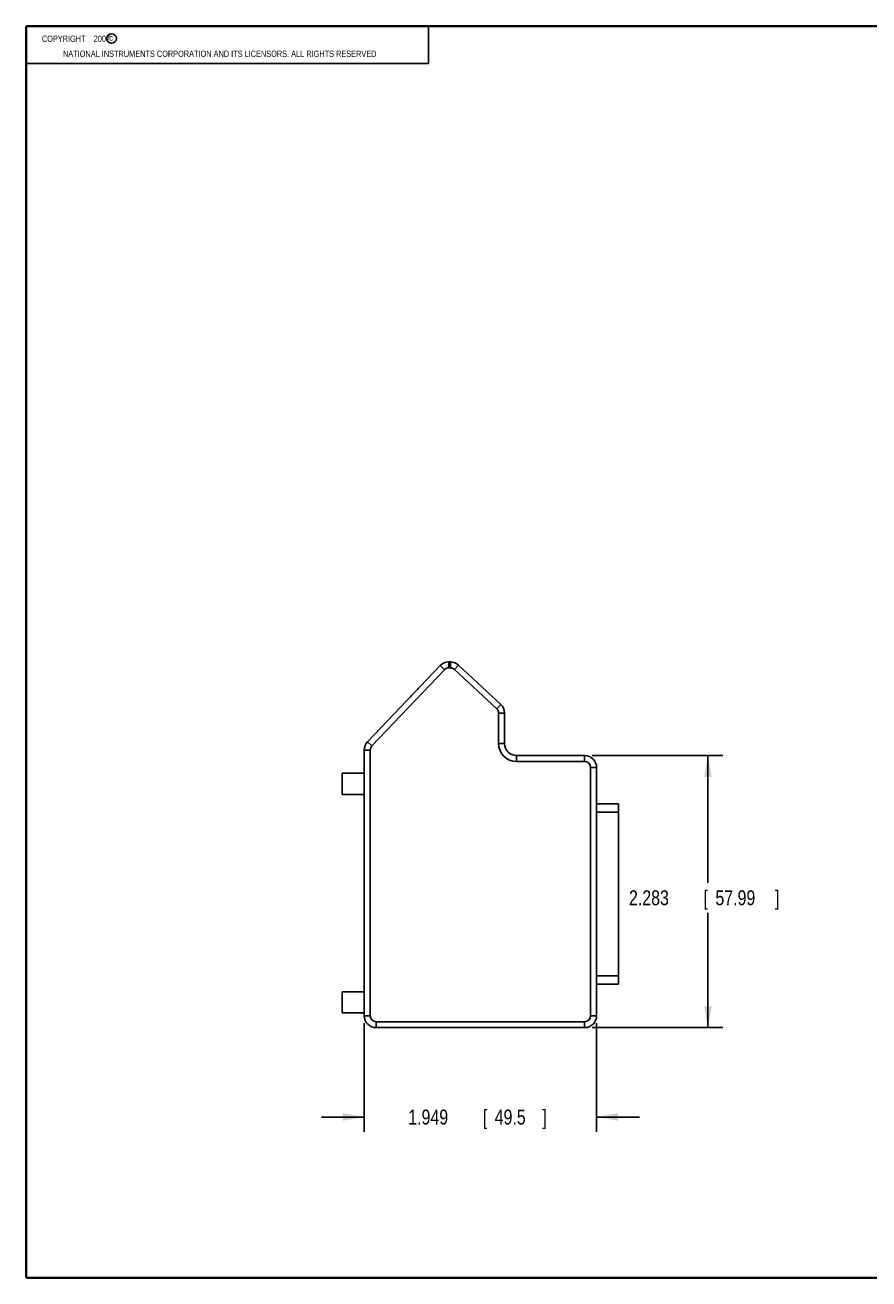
# Model space of a CAD drawing. Header units: inches. Extents: x 0.2 to 16.8, y 0.1 to 10.8.
# Tile 1 of 10: x 0.2 to 7.3, y 0.2 to 10.8. Entities that reach past the tile are written whole.
import ezdxf

# ---------------------------------------------------------------- set-up
doc = ezdxf.new("R2010")
doc.units = ezdxf.units.IN
doc.header["$LTSCALE"] = 0.935
doc.header["$MEASUREMENT"] = 0
doc.layers.get('0').update_dxf_attribs({"linetype": 'CONTINUOUS'})
doc.layers.add('DIMENSIONS', color=7, linetype='CONTINUOUS')
doc.styles.get("Standard").update_dxf_attribs({"font": 'txt', "width": 0.8})
doc.dimstyles.new('DIMSTYLE_1', dxfattribs={"dimtxt": 0.125, "dimasz": 0.18, "dimexe": 0.18, "dimexo": 0.0625, "dimgap": 0.09, "dimtad": 0, "dimtih": 1, "dimtoh": 1, "dimdec": 3, "dimzin": 4, "dimdsep": 46, "dimtxsty": 'STANDARD', "dimblk": '_FILLED', "dimblk1": '_FILLED', "dimblk2": '_FILLED', "dimcen": 0.09, "dimadec": 0, "dimazin": 0, "dimtp": 0.01, "dimtm": 0.01, "dimtfac": 1, "dimtdec": 3, "dimtofl": 0, "dimtmove": 0, "dimatfit": 3, "dimldrblk": '_FILLED', "dimfxl": 1, "dimtolj": 1, "dimtzin": 4, "dimarcsym": 0})

# ---------------------------------------------------------------- blocks, each defined once
blk = doc.blocks.new('_FILLED')
at = {"color": 0, "linetype": 'BYBLOCK'}
blk.add_solid([(0, 0), (-1, 0.174), (-1, -0.174)], dxfattribs=at)
blk = doc.blocks.new('*D0')
at = {"layer": 'DIMENSIONS', "color": 2, "linetype": 'CONTINUOUS'}
for p, q in [((3.086, 2.394), (3.086, 1.482)), ((5.035, 2.394), (5.035, 1.482)), ((3.086, 1.607), (2.726, 1.607)), ((5.035, 1.607), (5.395, 1.607))]:
    blk.add_line(p, q, dxfattribs=at)
at = {"layer": 'DIMENSIONS', "color": 2, "linetype": 'CONTINUOUS', "xscale": 0.18, "yscale": 0.18, "zscale": 0.18}
blk.add_blockref('_FILLED', (3.086, 1.607), dxfattribs=at)
at = {"layer": 'DIMENSIONS', "color": 2, "linetype": 'CONTINUOUS', "xscale": 0.18, "yscale": 0.18, "zscale": 0.18, "rotation": 180}
blk.add_blockref('_FILLED', (5.035, 1.607), dxfattribs=at)
at = {"layer": 'DIMENSIONS', "color": 2, "linetype": 'CONTINUOUS', "width": 0.8}
for s, p in [('1.949', (3.455, 1.544)), ('[', (4.08, 1.544)), ('49.5', (4.18, 1.544)), (']', (4.58, 1.544))]:
    blk.add_text(s, height=0.125, dxfattribs=at).set_placement(p)
blk = doc.blocks.new('*D1')
at = {"layer": 'DIMENSIONS', "color": 2, "linetype": 'CONTINUOUS'}
for p, q in [((4.997, 4.64), (6.094, 4.64)), ((5.969, 4.64), (5.969, 3.571)), ((5.969, 2.357), (5.969, 3.321)), ((4.997, 2.357), (6.094, 2.357))]:
    blk.add_line(p, q, dxfattribs=at)
at = {"layer": 'DIMENSIONS', "color": 2, "linetype": 'CONTINUOUS', "xscale": 0.18, "yscale": 0.18, "zscale": 0.18}
for p, rotation in [((5.969, 4.64), 90), ((5.969, 2.357), 270)]:
    blk.add_blockref('_FILLED', p, dxfattribs=dict(at, rotation=rotation))
at = {"layer": 'DIMENSIONS', "color": 2, "linetype": 'CONTINUOUS', "width": 0.8}
for s, p in [('2.283', (5.307, 3.384)), ('[', (5.932, 3.384)), ('57.99', (6.032, 3.384)), (']', (6.532, 3.384))]:
    blk.add_text(s, height=0.125, dxfattribs=at).set_placement(p)

msp = doc.modelspace()

# ---------------------------------------------------------------- linework, layer by layer
at = {"color": 2, "linetype": 'CONTINUOUS'}
for p, q in [((0.25, 10.7586), (3.625, 10.7586)), ((0.25, 10.7586), (0.25, 10.4456)), ((3.625, 10.7586), (3.625, 10.4456)), ((0.25, 10.4456), (3.625, 10.4456))]:
    msp.add_line(p, q, dxfattribs=at)
at = {"color": 7, "linetype": 'CONTINUOUS'}
for p, q in [((3.1135, 4.7546), (3.7219, 5.3946)), ((3.7581, 5.3601), (3.7219, 5.3946)), ((3.7944, 5.4257), (3.7944, 5.3757)), ((3.8086, 5.4257), (3.7944, 5.4257)), ((3.8086, 5.3757), (3.7944, 5.3757)), ((3.8086, 5.3757), (3.8086, 5.4257)), ((3.8768, 5.3989), (3.8427, 5.3623)), ((4.2311, 5.0693), (3.8768, 5.3989)), ((3.7581, 5.3601), (3.1497, 4.7202)), ((4.197, 5.0327), (3.8427, 5.3623)), ((4.197, 5.0327), (4.2311, 5.0693)), ((4.213, 4.7397), (4.213, 4.9961)), ((4.263, 4.9961), (4.213, 4.9961)), ((4.263, 4.7397), (4.263, 4.9961)), ((3.1135, 4.7546), (3.1497, 4.7202)), ((4.213, 4.7397), (4.263, 4.7397)), ((3.086, 4.6857), (3.086, 2.4567)), ((3.136, 4.6857), (3.086, 4.6857)), ((3.136, 4.6857), (3.136, 2.4567)), ((4.363, 4.6397), (4.363, 4.5897)), ((4.935, 4.6397), (4.363, 4.6397)), ((4.935, 4.5897), (4.935, 4.6397)), ((4.935, 4.5897), (4.363, 4.5897)), ((5.035, 4.5397), (4.985, 4.5397)), ((4.985, 2.4567), (4.985, 4.5397)), ((5.035, 2.4567), (5.035, 4.5397)), ((2.901, 4.3137), (2.901, 4.4907)), ((3.086, 4.4907), (2.901, 4.4907)), ((3.086, 4.3137), (2.901, 4.3137)), ((5.035, 4.2342), (5.2195, 4.2342)), ((5.2195, 4.2342), (5.2195, 2.7211)), ((5.035, 4.1642), (5.2195, 4.1642)), ((5.035, 2.7911), (5.2195, 2.7911)), ((2.901, 2.4817), (2.901, 2.6587)), ((3.086, 2.6587), (2.901, 2.6587)), ((5.035, 2.7211), (5.2195, 2.7211)), ((3.086, 2.4817), (2.901, 2.4817)), ((3.086, 2.4567), (3.136, 2.4567)), ((4.985, 2.4567), (5.035, 2.4567)), ((3.186, 2.4067), (4.935, 2.4067)), ((3.186, 2.4067), (3.186, 2.3567)), ((3.186, 2.3567), (4.935, 2.3567)), ((4.935, 2.3567), (4.935, 2.4067))]:
    msp.add_line(p, q, dxfattribs=at)
at = {"color": 7, "linetype": 'CONTINUOUS', "const_width": 0.02}
for points in [[(0.25, 10.7586), (0.25, 0.2586)], [(16.75, 10.7586), (0.25, 10.7586)], [(0.25, 0.2586), (16.75, 0.2586)]]:
    msp.add_lwpolyline(points, dxfattribs=at)
at = {"color": 2, "linetype": 'CONTINUOUS'}
msp.add_circle((0.9659, 10.6562), 0.0403, dxfattribs=at)
at = {"color": 7, "linetype": 'CONTINUOUS'}
for centre, radius, start, end in [((3.7944, 5.3257), 0.1, 90, 136.4473), ((3.7944, 5.3257), 0.05, 90, 136.4473), ((3.8086, 5.3257), 0.1, 47.07347, 90), ((3.8086, 5.3257), 0.05, 47.07347, 90), ((4.163, 4.9961), 0.1, 0, 47.07347), ((4.163, 4.9961), 0.05, 0, 47.07347), ((3.186, 4.6857), 0.1, 136.4473, 180), ((4.363, 4.7397), 0.15, 180, 270), ((4.363, 4.7397), 0.1, 180, 270), ((3.186, 4.6857), 0.05, 136.4473, 180), ((4.935, 4.5397), 0.1, 0, 90), ((4.935, 4.5397), 0.05, 0, 90), ((3.186, 2.4567), 0.1, 180, 270), ((3.186, 2.4567), 0.05, 180, 270), ((4.935, 2.4567), 0.1, 270, 360), ((4.935, 2.4567), 0.05, 270, 360)]:
    msp.add_arc(centre, radius, start, end, dxfattribs=at)
msp.add_open_spline([(3.5407, 5.204), (3.5297, 5.1924), (3.5076, 5.1688), (3.4743, 5.1338), (3.4518, 5.1105), (3.4408, 5.0989)], degree=3, knots=[0, 0, 0, 0, 0.3307623, 0.6692173, 1, 1, 1, 1], dxfattribs=at)

# ---------------------------------------------------------------- texts
at = {"color": 2, "linetype": 'CONTINUOUS', "width": 0.8}
for s, p in [('c', (0.946, 10.6363)), ('NATIONAL INSTRUMENTS CORPORATION AND ITS LICENSORS. ALL RIGHTS RESERVED', (0.5583, 10.5016))]:
    msp.add_text(s, height=0.053, dxfattribs=at).set_placement(p)
at = {"color": 2, "linetype": 'CONTINUOUS', "insert": (0.3125, 10.6805), "char_height": 0.053, "width": 0.8904, "attachment_point": 1}
msp.add_mtext('    COPYRIGHT    2007', dxfattribs=at)

# ---------------------------------------------------------------- dimensions: what is measured, and where the dimension line sits
at = {"layer": 'DIMENSIONS', "color": 2, "linetype": 'CONTINUOUS'}
dim = msp.add_linear_dim(base=(5.9695, 4.6397), p1=(4.9975, 2.3567), p2=(4.9975, 4.6397), angle=90, dimstyle='DIMSTYLE_1', dxfattribs=at)
dim.commit()
dim.dimension.update_dxf_attribs({"geometry": '*D1', "text_midpoint": (5.9695, 3.4464), "dimtype": 160})
dim = msp.add_linear_dim(base=(5.035, 1.6067), p1=(3.086, 2.3942), p2=(5.035, 2.3942), dimstyle='DIMSTYLE_1', dxfattribs=at)
dim.commit()
dim.dimension.update_dxf_attribs({"geometry": '*D0', "text_midpoint": (4.0676, 1.6067), "dimtype": 160})

doc.saveas('drawing.dxf')
